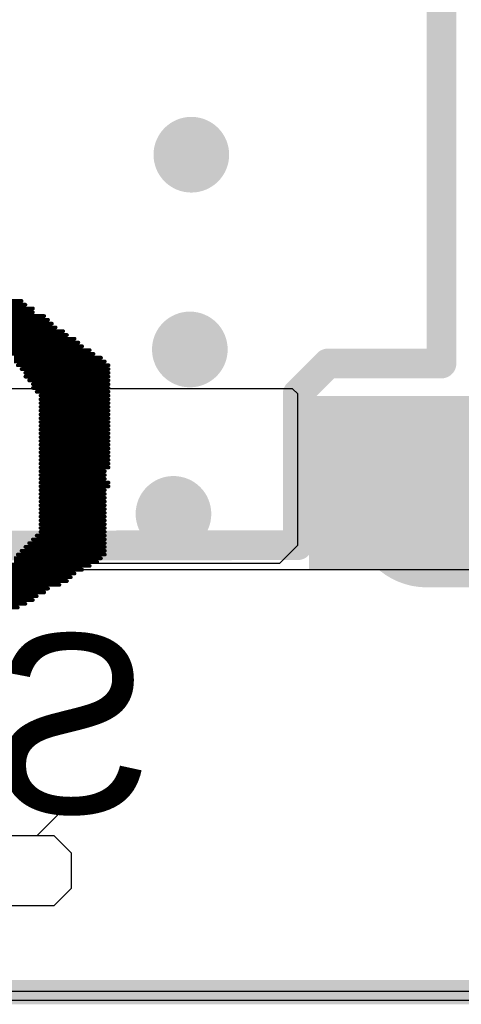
# Model space of a CAD drawing. Header units: millimetres. Extents: x 193.1 to 221.5, y 88 to 119.5.
# Tile 6 of 36: x 204.2 to 207.2, y 88 to 94.6. Entities that reach past the tile are written whole.
import ezdxf

# ---------------------------------------------------------------- set-up
doc = ezdxf.new("R2010")
doc.units = ezdxf.units.MM
for name, color, linetype in [('BottomLayer', 5, 'Continuous'), ('BottomOverlay', 54, 'Continuous'), ('KeepOutLayer', 6, 'Continuous'), ('MultiLayer', 9, 'Continuous'), ('TopLayer', 1, 'Continuous'), ('TopOverlay', 2, 'Continuous'), ('TopPaste', 8, 'Continuous'), ('TopSolder', 216, 'Continuous'), ('ViaHoleLayer', 16, 'Continuous')]:
    doc.layers.add(name, color=color, linetype=linetype)

# ---------------------------------------------------------------- blocks, each defined once
blk = doc.blocks.new('TF_1_6')
at = {"layer": 'TopLayer', "const_width": 0.8}
blk.add_lwpolyline([(-7.4408, 6.7954), (-6.8408, 6.7954)], dxfattribs=at)
at = {"layer": 'TopLayer', "const_width": 0.4}
for points in [[(-7.6408, 6.7954, 1), (-7.2408, 6.7954, 1)], [(-7.0408, 6.7954, 1), (-6.6408, 6.7954, 1)]]:
    blk.add_lwpolyline(points, format="xyb", close=True, dxfattribs=at)
at = {"layer": 'TopOverlay', "const_width": 0.2}
for points in [[(6.8592, 7.0294), (-5.9736, 7.0138)], [(-5.9736, 7.0138), (-5.9736, 5.9978)], [(-5.9736, 5.9978), (-6.1768, 5.7946)], [(-6.9388, 5.7946), (-6.9388, -6.9054)], [(-6.1768, 5.7946), (-6.9388, 5.7946)]]:
    blk.add_lwpolyline(points, dxfattribs=at)
at = {"layer": 'TopOverlay', "const_width": 0.1}
for points in [[(-6.0236, 7.0138, 1), (-5.9236, 7.0138, 1)], [(-6.0236, 7.0138, 1), (-5.9236, 7.0138, 1)], [(-6.0236, 5.9978, 1), (-5.9236, 5.9978, 1)], [(-6.0236, 5.9978, 1), (-5.9236, 5.9978, 1)], [(-6.9888, 5.7946, 1), (-6.8888, 5.7946, 1)], [(-6.9888, 5.7946, 1), (-6.8888, 5.7946, 1)], [(-6.2268, 5.7946, 1), (-6.1268, 5.7946, 1)], [(-6.2268, 5.7946, 1), (-6.1268, 5.7946, 1)]]:
    blk.add_lwpolyline(points, format="xyb", close=True, dxfattribs=at)
at = {"layer": 'TopPaste', "const_width": 0.8}
blk.add_lwpolyline([(-7.4408, 6.7954), (-6.8408, 6.7954)], dxfattribs=at)
at = {"layer": 'TopPaste', "const_width": 0.4}
for points in [[(-7.6408, 6.7954, 1), (-7.2408, 6.7954, 1)], [(-7.0408, 6.7954, 1), (-6.6408, 6.7954, 1)]]:
    blk.add_lwpolyline(points, format="xyb", close=True, dxfattribs=at)
at = {"layer": 'TopSolder', "const_width": 1.0032}
blk.add_lwpolyline([(-7.4408, 6.7954), (-6.8408, 6.7954)], dxfattribs=at)
at = {"layer": 'TopSolder', "const_width": 0.5016}
for points in [[(-7.6916, 6.7954, 1), (-7.19, 6.7954, 1)], [(-7.0916, 6.7954, 1), (-6.59, 6.7954, 1)]]:
    blk.add_lwpolyline(points, format="xyb", close=True, dxfattribs=at)
blk = doc.blocks.new('LCD_240X240_NOHOLE_B_57')
at = {"layer": 'TopOverlay', "const_width": 0.1524}
blk.add_lwpolyline([(-26.2262, -21.6412), (0.0121, -21.6412)], dxfattribs=at)
blk = doc.blocks.new('SPOTPEAR_LOGO_B_77')
at = {"layer": 'BottomOverlay'}
for p, q in [((-1.8997, 2.8174), (-2.0163, 2.7008)), ((-1.5498, 2.8174), (-1.8997, 2.8174)), ((-2.0163, 2.7008), (-2.0163, 2.4675)), ((-2.0163, 2.4675), (-1.8997, 2.3509)), ((-1.7831, 2.3509), (-2.0163, 2.1176)), ((-1.8997, 2.3509), (-1.5498, 2.3509))]:
    blk.add_line(p, q, dxfattribs=at)
at = {"layer": 'BottomOverlay', "const_width": 0.0254}
for points in [[(-1.3752, 0.793), (-1.7054, 0.793)], [(-1.3244, 0.8184), (-1.6546, 0.8184)], [(-1.426, 0.7168), (-1.8324, 0.7168)], [(-1.4006, 0.7422), (-1.7816, 0.7422)], [(-1.3752, 0.7676), (-1.7562, 0.7676)], [(-1.4768, 0.666), (-1.934, 0.666)], [(-1.4514, 0.6914), (-1.8578, 0.6914)], [(-1.5276, 0.5898), (-2.0356, 0.5898)], [(-1.5276, 0.6152), (-2.0102, 0.6152)], [(-1.5022, 0.6406), (-1.9848, 0.6406)], [(-1.6038, 0.539), (-2.1372, 0.539)], [(-1.5784, 0.5644), (-2.0864, 0.5644)], [(-1.6546, 0.4628), (-2.2388, 0.4628)], [(-1.6292, 0.4882), (-2.2134, 0.4882)], [(-1.6292, 0.5136), (-2.188, 0.5136)], [(-1.68, 0.4374), (-2.2388, 0.4374)], [(-1.7054, 0.412), (-2.2388, 0.412)], [(-1.7308, 0.3866), (-2.2388, 0.3866)], [(-1.7562, 0.3612), (-2.2388, 0.3612)], [(-1.7816, 0.3358), (-2.2388, 0.3358)], [(-1.807, 0.3104), (-2.2388, 0.3104)], [(-1.807, 0.285), (-2.2388, 0.285)], [(-1.807, 0.2596), (-2.2388, 0.2596)], [(-1.807, 0.2342), (-2.2388, 0.2342)], [(-1.807, 0.2088), (-2.2388, 0.2088)], [(-1.807, 0.1834), (-2.2388, 0.1834)], [(-1.807, 0.158), (-2.2388, 0.158)], [(-1.807, 0.1326), (-2.2388, 0.1326)], [(-1.807, 0.1072), (-2.2388, 0.1072)], [(-1.807, 0.0818), (-2.2388, 0.0818)], [(-1.807, 0.0564), (-2.2388, 0.0564)], [(-1.807, 0.0056), (-2.2642, 0.0056)], [(-1.807, 0.031), (-2.2388, 0.031)], [(-1.807, -0.0198), (-2.2642, -0.0198)], [(-1.807, -0.0452), (-2.2388, -0.0452)], [(-1.807, -0.0706), (-2.2388, -0.0706)], [(-1.807, -0.1214), (-2.2642, -0.1214)], [(-1.807, -0.096), (-2.2388, -0.096)], [(-1.807, -0.1468), (-2.2642, -0.1468)], [(-1.807, -0.1722), (-2.2642, -0.1722)], [(-1.807, -0.1976), (-2.2642, -0.1976)], [(-1.807, -0.223), (-2.2642, -0.223)], [(-1.807, -0.2484), (-2.2642, -0.2484)], [(-1.807, -0.2738), (-2.2642, -0.2738)], [(-1.807, -0.2992), (-2.2642, -0.2992)], [(-1.807, -0.3246), (-2.2642, -0.3246)], [(-1.807, -0.35), (-2.2642, -0.35)], [(-1.807, -0.3754), (-2.2642, -0.3754)], [(-1.807, -0.4008), (-2.2642, -0.4008)], [(-1.807, -0.4262), (-2.2642, -0.4262)], [(-1.807, -0.4516), (-2.2642, -0.4516)], [(-1.807, -0.477), (-2.2642, -0.477)], [(-1.807, -0.5024), (-2.2642, -0.5024)], [(-1.807, -0.5278), (-2.2642, -0.5278)], [(-1.807, -0.5532), (-2.2642, -0.5532)], [(-1.807, -0.5786), (-2.2642, -0.5786)], [(-1.807, -0.604), (-2.2642, -0.604)], [(-1.7816, -0.6294), (-2.2642, -0.6294)], [(-1.7562, -0.6548), (-2.2642, -0.6548)], [(-1.7562, -0.6802), (-2.2642, -0.6802)], [(-1.7308, -0.7056), (-2.2642, -0.7056)], [(-1.7054, -0.731), (-2.2642, -0.731)], [(-1.7054, -0.7564), (-2.2642, -0.7564)], [(-1.68, -0.7818), (-2.2642, -0.7818)], [(-1.6546, -0.8072), (-2.2642, -0.8072)], [(-1.6292, -0.8326), (-2.2388, -0.8326)], [(-1.6292, -0.858), (-2.2134, -0.858)], [(-1.6038, -0.8834), (-2.1626, -0.8834)], [(-1.6038, -0.9088), (-2.1372, -0.9088)], [(-1.5784, -0.9342), (-2.0864, -0.9342)], [(-1.553, -0.9596), (-2.061, -0.9596)], [(-1.5276, -0.985), (-2.0356, -0.985)], [(-1.5276, -1.0104), (-1.9848, -1.0104)], [(-1.5022, -1.0358), (-1.9594, -1.0358)], [(-1.4768, -1.0612), (-1.9086, -1.0612)], [(-1.4514, -1.0866), (-1.8832, -1.0866)], [(-1.4514, -1.112), (-1.8578, -1.112)], [(-1.426, -1.1374), (-1.8324, -1.1374)], [(-1.4006, -1.1628), (-1.7562, -1.1628)], [(-1.4006, -1.1882), (-1.7562, -1.1882)], [(-1.3752, -1.2136), (-1.7054, -1.2136)], [(-1.3498, -1.239), (-1.68, -1.239)]]:
    blk.add_lwpolyline(points, dxfattribs=at)
at = {"layer": 'BottomOverlay', "const_width": 0.0127}
for points in [[(-1.7118, 0.793, 1), (-1.6991, 0.793, 1)], [(-1.661, 0.8184, 1), (-1.6483, 0.8184, 1)], [(-1.8388, 0.7168, 1), (-1.8261, 0.7168, 1)], [(-1.788, 0.7422, 1), (-1.7753, 0.7422, 1)], [(-1.7626, 0.7676, 1), (-1.7499, 0.7676, 1)], [(-1.9404, 0.666, 1), (-1.9277, 0.666, 1)], [(-1.8642, 0.6914, 1), (-1.8515, 0.6914, 1)], [(-2.042, 0.5898, 1), (-2.0293, 0.5898, 1)], [(-2.0166, 0.6152, 1), (-2.0039, 0.6152, 1)], [(-1.9912, 0.6406, 1), (-1.9785, 0.6406, 1)], [(-2.1436, 0.539, 1), (-2.1309, 0.539, 1)], [(-2.0928, 0.5644, 1), (-2.0801, 0.5644, 1)], [(-2.2452, 0.4628, 1), (-2.2325, 0.4628, 1)], [(-2.2198, 0.4882, 1), (-2.2071, 0.4882, 1)], [(-2.1944, 0.5136, 1), (-2.1817, 0.5136, 1)], [(-1.661, 0.4628, 1), (-1.6483, 0.4628, 1)], [(-2.2452, 0.4374, 1), (-2.2325, 0.4374, 1)], [(-2.2452, 0.412, 1), (-2.2325, 0.412, 1)], [(-2.2452, 0.3866, 1), (-2.2325, 0.3866, 1)], [(-1.7372, 0.3866, 1), (-1.7245, 0.3866, 1)], [(-1.7118, 0.412, 1), (-1.6991, 0.412, 1)], [(-1.6864, 0.4374, 1), (-1.6737, 0.4374, 1)], [(-2.2452, 0.3612, 1), (-2.2325, 0.3612, 1)], [(-2.2452, 0.3358, 1), (-2.2325, 0.3358, 1)], [(-1.788, 0.3358, 1), (-1.7753, 0.3358, 1)], [(-1.7626, 0.3612, 1), (-1.7499, 0.3612, 1)], [(-2.2452, 0.3104, 1), (-2.2325, 0.3104, 1)], [(-2.2452, 0.285, 1), (-2.2325, 0.285, 1)], [(-2.2452, 0.2596, 1), (-2.2325, 0.2596, 1)], [(-1.8134, 0.3104, 1), (-1.8007, 0.3104, 1)], [(-1.8134, 0.285, 1), (-1.8007, 0.285, 1)], [(-1.8134, 0.2596, 1), (-1.8007, 0.2596, 1)], [(-2.2452, 0.2342, 1), (-2.2325, 0.2342, 1)], [(-2.2452, 0.2088, 1), (-2.2325, 0.2088, 1)], [(-1.8134, 0.2342, 1), (-1.8007, 0.2342, 1)], [(-1.8134, 0.2088, 1), (-1.8007, 0.2088, 1)], [(-2.2452, 0.1834, 1), (-2.2325, 0.1834, 1)], [(-2.2452, 0.158, 1), (-2.2325, 0.158, 1)], [(-2.2452, 0.1326, 1), (-2.2325, 0.1326, 1)], [(-1.8134, 0.1834, 1), (-1.8007, 0.1834, 1)], [(-1.8134, 0.158, 1), (-1.8007, 0.158, 1)], [(-1.8134, 0.1326, 1), (-1.8007, 0.1326, 1)], [(-2.2452, 0.1072, 1), (-2.2325, 0.1072, 1)], [(-2.2452, 0.0818, 1), (-2.2325, 0.0818, 1)], [(-2.2452, 0.0564, 1), (-2.2325, 0.0564, 1)], [(-1.8134, 0.1072, 1), (-1.8007, 0.1072, 1)], [(-1.8134, 0.0818, 1), (-1.8007, 0.0818, 1)], [(-1.8134, 0.0564, 1), (-1.8007, 0.0564, 1)], [(-2.2706, 0.0056, 1), (-2.2579, 0.0056, 1)], [(-2.2452, 0.031, 1), (-2.2325, 0.031, 1)], [(-1.8134, 0.031, 1), (-1.8007, 0.031, 1)], [(-1.8134, 0.0056, 1), (-1.8007, 0.0056, 1)], [(-2.2706, -0.0198, 1), (-2.2579, -0.0198, 1)], [(-2.2452, -0.0452, 1), (-2.2325, -0.0452, 1)], [(-2.2452, -0.0706, 1), (-2.2325, -0.0706, 1)], [(-1.8134, -0.0198, 1), (-1.8007, -0.0198, 1)], [(-1.8134, -0.0452, 1), (-1.8007, -0.0452, 1)], [(-1.8134, -0.0706, 1), (-1.8007, -0.0706, 1)], [(-2.2706, -0.1214, 1), (-2.2579, -0.1214, 1)], [(-2.2452, -0.096, 1), (-2.2325, -0.096, 1)], [(-1.8134, -0.096, 1), (-1.8007, -0.096, 1)], [(-1.8134, -0.1214, 1), (-1.8007, -0.1214, 1)], [(-2.2706, -0.1468, 1), (-2.2579, -0.1468, 1)], [(-2.2706, -0.1722, 1), (-2.2579, -0.1722, 1)], [(-2.2706, -0.1976, 1), (-2.2579, -0.1976, 1)], [(-1.8134, -0.1468, 1), (-1.8007, -0.1468, 1)], [(-1.8134, -0.1722, 1), (-1.8007, -0.1722, 1)], [(-1.8134, -0.1976, 1), (-1.8007, -0.1976, 1)], [(-2.2706, -0.223, 1), (-2.2579, -0.223, 1)], [(-2.2706, -0.2484, 1), (-2.2579, -0.2484, 1)], [(-2.2706, -0.2738, 1), (-2.2579, -0.2738, 1)], [(-1.8134, -0.223, 1), (-1.8007, -0.223, 1)], [(-1.8134, -0.2484, 1), (-1.8007, -0.2484, 1)], [(-1.8134, -0.2738, 1), (-1.8007, -0.2738, 1)], [(-2.2706, -0.2992, 1), (-2.2579, -0.2992, 1)], [(-2.2706, -0.3246, 1), (-2.2579, -0.3246, 1)], [(-1.8134, -0.2992, 1), (-1.8007, -0.2992, 1)], [(-1.8134, -0.3246, 1), (-1.8007, -0.3246, 1)], [(-2.2706, -0.35, 1), (-2.2579, -0.35, 1)], [(-2.2706, -0.3754, 1), (-2.2579, -0.3754, 1)], [(-2.2706, -0.4008, 1), (-2.2579, -0.4008, 1)], [(-1.8134, -0.35, 1), (-1.8007, -0.35, 1)], [(-1.8134, -0.3754, 1), (-1.8007, -0.3754, 1)], [(-1.8134, -0.4008, 1), (-1.8007, -0.4008, 1)], [(-2.2706, -0.4262, 1), (-2.2579, -0.4262, 1)], [(-2.2706, -0.4516, 1), (-2.2579, -0.4516, 1)], [(-1.8134, -0.4262, 1), (-1.8007, -0.4262, 1)], [(-1.8134, -0.4516, 1), (-1.8007, -0.4516, 1)], [(-2.2706, -0.477, 1), (-2.2579, -0.477, 1)], [(-2.2706, -0.5024, 1), (-2.2579, -0.5024, 1)], [(-2.2706, -0.5278, 1), (-2.2579, -0.5278, 1)], [(-1.8134, -0.477, 1), (-1.8007, -0.477, 1)], [(-1.8134, -0.5024, 1), (-1.8007, -0.5024, 1)], [(-1.8134, -0.5278, 1), (-1.8007, -0.5278, 1)], [(-2.2706, -0.5532, 1), (-2.2579, -0.5532, 1)], [(-2.2706, -0.5786, 1), (-2.2579, -0.5786, 1)], [(-2.2706, -0.604, 1), (-2.2579, -0.604, 1)], [(-1.8134, -0.5532, 1), (-1.8007, -0.5532, 1)], [(-1.8134, -0.5786, 1), (-1.8007, -0.5786, 1)], [(-1.8134, -0.604, 1), (-1.8007, -0.604, 1)], [(-2.2706, -0.6294, 1), (-2.2579, -0.6294, 1)], [(-2.2706, -0.6548, 1), (-2.2579, -0.6548, 1)], [(-1.788, -0.6294, 1), (-1.7753, -0.6294, 1)], [(-1.7626, -0.6548, 1), (-1.7499, -0.6548, 1)], [(-2.2706, -0.6802, 1), (-2.2579, -0.6802, 1)], [(-2.2706, -0.7056, 1), (-2.2579, -0.7056, 1)], [(-2.2706, -0.731, 1), (-2.2579, -0.731, 1)], [(-1.7626, -0.6802, 1), (-1.7499, -0.6802, 1)], [(-1.7372, -0.7056, 1), (-1.7245, -0.7056, 1)], [(-1.7118, -0.731, 1), (-1.6991, -0.731, 1)], [(-2.2706, -0.7564, 1), (-2.2579, -0.7564, 1)], [(-2.2706, -0.7818, 1), (-2.2579, -0.7818, 1)], [(-1.7118, -0.7564, 1), (-1.6991, -0.7564, 1)], [(-1.6864, -0.7818, 1), (-1.6737, -0.7818, 1)], [(-2.2706, -0.8072, 1), (-2.2579, -0.8072, 1)], [(-2.2452, -0.8326, 1), (-2.2325, -0.8326, 1)], [(-2.2198, -0.858, 1), (-2.2071, -0.858, 1)], [(-1.661, -0.8072, 1), (-1.6483, -0.8072, 1)], [(-2.169, -0.8834, 1), (-2.1563, -0.8834, 1)], [(-2.1436, -0.9088, 1), (-2.1309, -0.9088, 1)], [(-2.0928, -0.9342, 1), (-2.0801, -0.9342, 1)], [(-2.0674, -0.9596, 1), (-2.0547, -0.9596, 1)], [(-2.042, -0.985, 1), (-2.0293, -0.985, 1)], [(-1.9912, -1.0104, 1), (-1.9785, -1.0104, 1)], [(-1.9658, -1.0358, 1), (-1.9531, -1.0358, 1)], [(-1.915, -1.0612, 1), (-1.9023, -1.0612, 1)], [(-1.8896, -1.0866, 1), (-1.8769, -1.0866, 1)], [(-1.8642, -1.112, 1), (-1.8515, -1.112, 1)], [(-1.8388, -1.1374, 1), (-1.8261, -1.1374, 1)], [(-1.7626, -1.1628, 1), (-1.7499, -1.1628, 1)], [(-1.7626, -1.1882, 1), (-1.7499, -1.1882, 1)], [(-1.7118, -1.2136, 1), (-1.6991, -1.2136, 1)], [(-1.6864, -1.239, 1), (-1.6737, -1.239, 1)]]:
    blk.add_lwpolyline(points, format="xyb", close=True, dxfattribs=at)
at = {"layer": 'BottomOverlay', "text_generation_flag": 2}
blk.add_text('SpotPear', height=1.2, rotation=180, dxfattribs=at).set_placement((-2.5587, 2.1985))

msp = doc.modelspace()

# ---------------------------------------------------------------- linework, layer by layer
at = {"layer": 'BottomLayer'}
for p, q in [((194.2823, 90.889), (220.5604, 90.889)), ((220.5604, 87.996), (194.2823, 87.996))]:
    msp.add_line(p, q, dxfattribs=at)
at = {"layer": 'BottomLayer', "const_width": 0.254}
for points in [[(205.2533, 93.6714, 1), (205.5073, 93.6714, 1)], [(205.2433, 92.3647, 1), (205.4973, 92.3647, 1)], [(205.1333, 91.2614, 1), (205.3873, 91.2614, 1)]]:
    msp.add_lwpolyline(points, format="xyb", close=True, dxfattribs=at)
at = {"layer": 'KeepOutLayer', "const_width": 0.127}
msp.add_lwpolyline([(194.3209, 88.0343), (220.5603, 88.0343)], dxfattribs=at)
at = {"layer": 'MultiLayer', "const_width": 0.254}
for points in [[(205.2533, 93.6714, 1), (205.5073, 93.6714, 1)], [(205.2433, 92.3647, 1), (205.4973, 92.3647, 1)], [(205.1333, 91.2614, 1), (205.3873, 91.2614, 1)]]:
    msp.add_lwpolyline(points, format="xyb", close=True, dxfattribs=at)
at = {"layer": 'TopLayer'}
for p, q in [((206.0607, 92.1014), (198.8944, 92.1014)), ((206.0947, 92.0674), (206.0607, 92.1014)), ((206.0947, 91.0514), (206.0947, 92.0674)), ((205.9747, 90.9314), (206.0947, 91.0514)), ((198.8944, 90.9314), (205.9747, 90.9314)), ((194.2823, 90.8874), (220.5604, 90.8874)), ((219.4761, 88.0577), (194.2823, 88.0577))]:
    msp.add_line(p, q, dxfattribs=at)
at = {"layer": 'TopLayer', "const_width": 0.254}
for points in [[(205.2533, 93.6714, 1), (205.5073, 93.6714, 1)], [(205.2433, 92.3647, 1), (205.4973, 92.3647, 1)], [(205.1333, 91.2614, 1), (205.3873, 91.2614, 1)]]:
    msp.add_lwpolyline(points, format="xyb", close=True, dxfattribs=at)
at = {"layer": 'TopLayer'}
msp.add_solid([(206.1703, 90.8889), (208.2989, 90.8889), (206.1703, 92.0514), (208.2989, 92.0514)], dxfattribs=at)
at = {"layer": 'ViaHoleLayer', "const_width": 0.127}
for points in [[(205.3168, 93.6714, 1), (205.4438, 93.6714, 1)], [(205.3068, 92.3647, 1), (205.4338, 92.3647, 1)], [(205.1968, 91.2614, 1), (205.3238, 91.2614, 1)]]:
    msp.add_lwpolyline(points, format="xyb", close=True, dxfattribs=at)

# ---------------------------------------------------------------- block references
msp.add_blockref('LCD_240X240_NOHOLE_B_57', (220.5471, 109.6981))
at = {"rotation": 180}
for name, p in [('TF_1_6', (200.1211, 98.0652)), ('SPOTPEAR_LOGO_B_77', (202.5603, 91.4514))]:
    msp.add_blockref(name, p, dxfattribs=at)

doc.saveas('drawing.dxf')
